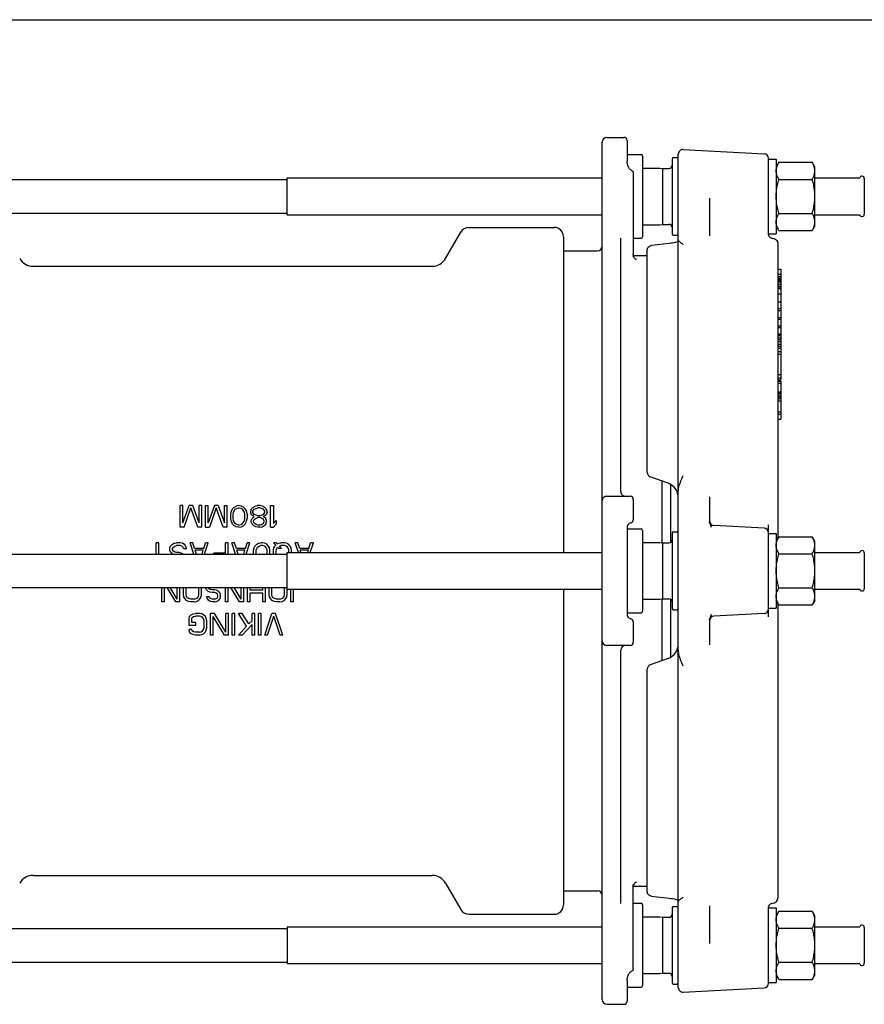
# Model space of a CAD drawing. Header units: inches. Extents: x 0 to 22, y 0 to 17.
# Tile 7 of 8: x 4.6 to 11, y 9.5 to 17. Entities that reach past the tile are written whole.
import ezdxf

# ---------------------------------------------------------------- set-up
doc = ezdxf.new("R2010")
doc.units = ezdxf.units.IN
doc.header["$LTSCALE"] = 1.21
doc.header["$MEASUREMENT"] = 0
doc.layers.get('0').update_dxf_attribs({"linetype": 'CONTINUOUS'})

msp = doc.modelspace()

# ---------------------------------------------------------------- linework, layer by layer
at = {"color": 7, "linetype": 'CONTINUOUS'}
for p, q in [((0, 17), (22, 17)), ((9.0243, 16.1057), (9.1542, 16.1057)), ((8.9889, 9.5506), (8.9889, 16.0702)), ((9.1778, 16.082), (9.1778, 15.9241)), ((9.1897, 15.9758), (9.2841, 15.9758)), ((9.296, 15.9639), (9.296, 15.3498)), ((9.5322, 15.9521), (9.5558, 15.9521)), ((9.5676, 9.6428), (9.5676, 15.978)), ((9.6049, 16.0134), (10.2191, 15.9812)), ((10.2527, 15.371), (10.2527, 15.9458)), ((9.1778, 15.9241), (9.1778, 15.9241)), ((9.189, 15.8796), (9.189, 15.8796)), ((9.296, 15.8724), (9.4251, 15.8724)), ((9.4251, 15.8724), (9.4266, 15.8723)), ((9.4266, 15.8723), (9.4495, 15.8695)), ((9.4495, 15.4443), (9.4495, 15.8695)), ((9.4495, 15.8695), (9.4967, 15.8695)), ((9.5204, 15.9403), (9.5204, 15.3734)), ((10.2527, 15.9403), (10.3117, 15.9403)), ((10.3117, 15.9403), (10.3117, 15.3734)), ((10.3318, 15.916), (10.3117, 15.8813)), ((10.3318, 15.916), (10.5858, 15.916)), ((10.6058, 15.8813), (10.5858, 15.916)), ((10.6058, 15.4325), (10.6058, 15.8813)), ((6.5937, 15.5171), (6.5937, 15.7966)), ((6.5937, 15.7966), (8.9889, 15.7966)), ((9.2093, 15.8565), (9.2094, 15.8565)), ((9.2251, 15.8342), (9.2251, 15.1941)), ((10.6058, 15.7966), (10.9471, 15.7966)), ((3.3693, 15.7844), (6.5937, 15.7844)), ((10.3318, 15.7864), (10.5858, 15.7864)), ((10.9815, 15.7927), (10.9815, 15.521)), ((9.8038, 15.6424), (9.8038, 15.357)), ((3.3693, 15.5293), (6.5937, 15.5293)), ((6.5937, 15.5171), (8.9889, 15.5171)), ((10.3318, 15.5273), (10.5858, 15.5273)), ((10.6058, 15.5171), (10.9471, 15.5171)), ((7.9748, 15.4206), (8.624, 15.4206)), ((9.296, 15.4413), (9.4251, 15.4413)), ((9.4251, 15.4413), (9.4266, 15.4414)), ((9.4266, 15.4414), (9.4495, 15.4443)), ((9.4495, 15.4443), (9.4967, 15.4443)), ((10.3318, 15.3977), (10.3117, 15.4324)), ((10.6058, 15.4324), (10.5858, 15.3977)), ((7.7976, 15.1844), (7.9135, 15.3852)), ((8.6948, 15.3498), (8.6948, 12.9502)), ((9.5322, 15.3616), (9.5558, 15.3616)), ((10.2527, 15.3734), (10.3117, 15.3734)), ((10.2533, 15.365), (10.2527, 15.3717)), ((10.3318, 15.3977), (10.5858, 15.3977)), ((9.1306, 13.4128), (9.1306, 15.34)), ((9.2251, 15.338), (9.2841, 15.338)), ((9.4069, 15.2894), (9.3629, 15.2845)), ((9.4544, 15.2945), (9.4069, 15.2894)), ((9.4984, 15.2991), (9.4544, 15.2945)), ((9.5097, 15.3004), (9.4984, 15.2991)), ((9.5536, 15.3093), (9.5449, 15.3069)), ((9.5608, 15.3116), (9.5536, 15.3093)), ((9.5665, 15.3138), (9.5608, 15.3116)), ((9.5676, 15.3143), (9.5665, 15.3138)), ((10.2937, 15.3349), (10.2825, 15.3367)), ((10.3235, 15.2999), (10.3235, 13.0553)), ((8.6948, 15.2435), (8.9534, 15.2435)), ((9.2253, 15.2108), (9.2251, 15.2147)), ((9.2265, 15.2038), (9.2253, 15.2108)), ((9.2257, 15.208), (9.3314, 15.208)), ((9.2286, 15.1974), (9.2265, 15.2038)), ((9.3314, 13.559), (9.3314, 15.2493)), ((4.6629, 15.1254), (7.6953, 15.1254)), ((10.3235, 15.1026), (10.3471, 15.1026)), ((10.3235, 15.0649), (10.3471, 15.0649)), ((10.3235, 15.048), (10.3471, 15.048)), ((10.3471, 15.1026), (10.3471, 14.262)), ((10.3235, 15.0354), (10.3471, 15.0354)), ((10.3235, 15.0326), (10.3471, 15.0326)), ((10.3235, 15.0264), (10.3471, 15.0264)), ((10.3235, 15.0182), (10.3471, 15.0182)), ((10.3235, 15.0068), (10.3471, 15.0068)), ((10.3235, 14.9887), (10.3471, 14.9887)), ((10.3235, 14.9743), (10.3471, 14.9743)), ((10.3235, 14.9683), (10.3471, 14.9683)), ((10.3235, 14.9567), (10.3471, 14.9567)), ((10.3235, 14.9153), (10.3471, 14.9153)), ((10.3235, 14.855), (10.3471, 14.855)), ((10.3235, 14.8046), (10.3471, 14.8046)), ((10.3235, 14.7896), (10.3471, 14.7896)), ((10.3235, 14.7364), (10.3471, 14.7364)), ((10.3235, 14.7239), (10.3471, 14.7239)), ((10.3235, 14.6738), (10.3471, 14.6738)), ((10.3235, 14.6613), (10.3471, 14.6613)), ((10.3235, 14.6125), (10.3471, 14.6125)), ((10.3235, 14.6087), (10.3471, 14.6087)), ((10.3235, 14.6), (10.3471, 14.6)), ((10.3235, 14.5817), (10.3471, 14.5817)), ((10.3235, 14.5677), (10.3471, 14.5677)), ((10.3235, 14.5533), (10.3471, 14.5533)), ((10.3235, 14.5336), (10.3471, 14.5336)), ((10.3235, 14.5185), (10.3471, 14.5185)), ((10.3235, 14.5031), (10.3471, 14.5031)), ((10.3235, 14.4783), (10.3471, 14.4783)), ((10.3235, 14.4585), (10.3471, 14.4585)), ((10.3235, 14.3036), (10.3471, 14.3036)), ((10.3235, 14.2771), (10.3471, 14.2771)), ((10.3235, 14.262), (10.3471, 14.262)), ((10.3235, 14.2526), (10.3471, 14.2526)), ((10.3235, 14.2359), (10.3471, 14.2359)), ((10.3471, 14.2526), (10.3471, 13.9621)), ((10.3235, 14.1719), (10.3471, 14.1719)), ((10.3235, 14.1609), (10.3471, 14.1609)), ((10.3235, 14.1491), (10.3471, 14.1491)), ((10.3235, 14.1366), (10.3471, 14.1366)), ((10.3235, 14.1234), (10.3471, 14.1234)), ((10.3235, 14.1195), (10.3471, 14.1195)), ((10.3235, 14.1019), (10.3471, 14.1019)), ((10.3235, 14.02), (10.3471, 14.02)), ((10.3235, 14.0024), (10.3471, 14.0024)), ((10.3235, 13.9621), (10.3471, 13.9621)), ((9.4899, 13.4765), (9.3547, 13.5257)), ((9.4437, 13.0237), (9.4437, 13.4933)), ((9.5072, 13.4684), (9.5072, 13.0258)), ((9.5086, 13.4675), (9.5086, 13.0266)), ((9.0243, 13.3773), (9.2015, 13.3773)), ((9.2251, 13.3537), (9.2251, 13.199)), ((9.8038, 13.3721), (9.8038, 13.1902)), ((5.7795, 13.1411), (5.7795, 13.3065)), ((5.8001, 13.3065), (5.7795, 13.3065)), ((5.8001, 13.1763), (5.8484, 13.3065)), ((5.8001, 13.1763), (5.8001, 13.3065)), ((5.8105, 13.1411), (5.8622, 13.2889)), ((5.8759, 13.3065), (5.8484, 13.3065)), ((5.9138, 13.1411), (5.8622, 13.2889)), ((5.9242, 13.1763), (5.8759, 13.3065)), ((5.9242, 13.1763), (5.9242, 13.3065)), ((5.9448, 13.3065), (5.9242, 13.3065)), ((5.9448, 13.1411), (5.9448, 13.3065)), ((5.9724, 13.1411), (5.9724, 13.3065)), ((5.9724, 13.3065), (5.9931, 13.3065)), ((5.9931, 13.1763), (5.9931, 13.3065)), ((6.0413, 13.3065), (5.9931, 13.1763)), ((6.0551, 13.2889), (6.0034, 13.1411)), ((6.0688, 13.3065), (6.0413, 13.3065)), ((6.1067, 13.1411), (6.0551, 13.2889)), ((6.0688, 13.3065), (6.1171, 13.1763)), ((6.1171, 13.1763), (6.1171, 13.3065)), ((6.1171, 13.3065), (6.1377, 13.3065)), ((6.1377, 13.1411), (6.1377, 13.3065)), ((6.1653, 13.2396), (6.1687, 13.2572)), ((6.1687, 13.2572), (6.1722, 13.2678)), ((6.1722, 13.2678), (6.1791, 13.2818)), ((6.1791, 13.2818), (6.1894, 13.2924)), ((6.1825, 13.2361), (6.186, 13.2572)), ((6.186, 13.2572), (6.1998, 13.2783)), ((6.1894, 13.2924), (6.2066, 13.3029)), ((6.1998, 13.2783), (6.2101, 13.2854)), ((6.2273, 13.3065), (6.2066, 13.3029)), ((6.2101, 13.2854), (6.2273, 13.2889)), ((6.248, 13.3029), (6.2273, 13.3065)), ((6.2445, 13.2854), (6.2273, 13.2889)), ((6.2549, 13.2783), (6.2445, 13.2854)), ((6.2652, 13.2924), (6.248, 13.3029)), ((6.2686, 13.2572), (6.2549, 13.2783)), ((6.2755, 13.2818), (6.2652, 13.2924)), ((6.2721, 13.2361), (6.2686, 13.2572)), ((6.2824, 13.2678), (6.2755, 13.2818)), ((6.2824, 13.2678), (6.2859, 13.2572)), ((6.2859, 13.2572), (6.2893, 13.2396)), ((6.3169, 13.2642), (6.3238, 13.2818)), ((6.3169, 13.2537), (6.3169, 13.2642)), ((6.3238, 13.2361), (6.3169, 13.2537)), ((6.3238, 13.2818), (6.3341, 13.2924)), ((6.3341, 13.2924), (6.3513, 13.3029)), ((6.3341, 13.2642), (6.3444, 13.2783)), ((6.3341, 13.2537), (6.3341, 13.2642)), ((6.3444, 13.2396), (6.3341, 13.2537)), ((6.3444, 13.2783), (6.3582, 13.2854)), ((6.3513, 13.3029), (6.3686, 13.3065)), ((6.3582, 13.2854), (6.372, 13.2889)), ((6.3892, 13.3065), (6.3686, 13.3065)), ((6.3858, 13.2889), (6.372, 13.2889)), ((6.3996, 13.2854), (6.3858, 13.2889)), ((6.4064, 13.3029), (6.3892, 13.3065)), ((6.4133, 13.2783), (6.3996, 13.2854)), ((6.4237, 13.2924), (6.4064, 13.3029)), ((6.4237, 13.2642), (6.4133, 13.2783)), ((6.4133, 13.2396), (6.4237, 13.2537)), ((6.434, 13.2818), (6.4237, 13.2924)), ((6.4237, 13.2537), (6.4237, 13.2642)), ((6.4409, 13.2642), (6.434, 13.2818)), ((6.4409, 13.2537), (6.434, 13.2361)), ((6.4409, 13.2537), (6.4409, 13.2642)), ((6.4685, 13.1411), (6.4685, 13.3065)), ((6.4685, 13.3065), (6.4891, 13.3065)), ((6.4891, 13.3065), (6.4891, 13.1693)), ((6.1653, 13.208), (6.1653, 13.2396)), ((6.1687, 13.1904), (6.1653, 13.208)), ((6.1722, 13.1798), (6.1687, 13.1904)), ((6.1791, 13.1657), (6.1722, 13.1798)), ((6.1825, 13.2115), (6.1825, 13.2361)), ((6.186, 13.1904), (6.1825, 13.2115)), ((6.1998, 13.1693), (6.186, 13.1904)), ((6.2549, 13.1693), (6.2686, 13.1904)), ((6.2686, 13.1904), (6.2721, 13.2115)), ((6.2721, 13.2115), (6.2721, 13.2361)), ((6.2755, 13.1657), (6.2824, 13.1798)), ((6.2824, 13.1798), (6.2859, 13.1904)), ((6.2859, 13.1904), (6.2893, 13.208)), ((6.2893, 13.2396), (6.2893, 13.208)), ((6.3203, 13.1939), (6.3272, 13.208)), ((6.3203, 13.1833), (6.3203, 13.1939)), ((6.3272, 13.1657), (6.3203, 13.1833)), ((6.3375, 13.2255), (6.3238, 13.2361)), ((6.3272, 13.208), (6.3375, 13.2185)), ((6.3444, 13.222), (6.3375, 13.2255)), ((6.3375, 13.2185), (6.3444, 13.222)), ((6.3375, 13.1904), (6.3444, 13.2009)), ((6.3375, 13.1833), (6.3375, 13.1904)), ((6.3444, 13.1728), (6.3375, 13.1833)), ((6.3582, 13.2326), (6.3444, 13.2396)), ((6.3444, 13.2009), (6.3582, 13.2115)), ((6.372, 13.2291), (6.3582, 13.2326)), ((6.3582, 13.2115), (6.372, 13.215)), ((6.3858, 13.2291), (6.372, 13.2291)), ((6.3858, 13.215), (6.372, 13.215)), ((6.3858, 13.2291), (6.3996, 13.2326)), ((6.3996, 13.2115), (6.3858, 13.215)), ((6.3996, 13.2326), (6.4133, 13.2396)), ((6.4133, 13.2009), (6.3996, 13.2115)), ((6.4202, 13.2255), (6.4133, 13.222)), ((6.4202, 13.2185), (6.4133, 13.222)), ((6.4202, 13.1904), (6.4133, 13.2009)), ((6.4133, 13.1728), (6.4202, 13.1833)), ((6.434, 13.2361), (6.4202, 13.2255)), ((6.4306, 13.208), (6.4202, 13.2185)), ((6.4202, 13.1833), (6.4202, 13.1904)), ((6.4374, 13.1939), (6.4306, 13.208)), ((6.4306, 13.1657), (6.4374, 13.1833)), ((6.4374, 13.1833), (6.4374, 13.1939)), ((6.4891, 13.1693), (6.5098, 13.1939)), ((6.5098, 13.1939), (6.5098, 13.1657)), ((5.8105, 13.1411), (5.7795, 13.1411)), ((5.9448, 13.1411), (5.9138, 13.1411)), ((5.9724, 13.1411), (6.0034, 13.1411)), ((6.1377, 13.1411), (6.1067, 13.1411)), ((6.1894, 13.1552), (6.1791, 13.1657)), ((6.2066, 13.1446), (6.1894, 13.1552)), ((6.2101, 13.1622), (6.1998, 13.1693)), ((6.2273, 13.1411), (6.2066, 13.1446)), ((6.2273, 13.1587), (6.2101, 13.1622)), ((6.2273, 13.1587), (6.2445, 13.1622)), ((6.2273, 13.1411), (6.248, 13.1446)), ((6.2445, 13.1622), (6.2549, 13.1693)), ((6.248, 13.1446), (6.2652, 13.1552)), ((6.2652, 13.1552), (6.2755, 13.1657)), ((6.3375, 13.1552), (6.3272, 13.1657)), ((6.3548, 13.1446), (6.3375, 13.1552)), ((6.3582, 13.1622), (6.3444, 13.1728)), ((6.372, 13.1411), (6.3548, 13.1446)), ((6.372, 13.1587), (6.3582, 13.1622)), ((6.3858, 13.1587), (6.372, 13.1587)), ((6.3858, 13.1411), (6.372, 13.1411)), ((6.3858, 13.1587), (6.3996, 13.1622)), ((6.3858, 13.1411), (6.403, 13.1446)), ((6.3996, 13.1622), (6.4133, 13.1728)), ((6.403, 13.1446), (6.4202, 13.1552)), ((6.4202, 13.1552), (6.4306, 13.1657)), ((6.4685, 13.1411), (6.4891, 13.1411)), ((6.4891, 13.1411), (6.5098, 13.1657)), ((9.1778, 13.1411), (9.1778, 12.4797)), ((9.1897, 13.1293), (9.2841, 13.1293)), ((9.296, 13.1175), (9.296, 12.5033)), ((9.5322, 13.1057), (9.5558, 13.1057)), ((10.2191, 13.1348), (9.8374, 13.1548)), ((10.2527, 12.4608), (10.2527, 13.16)), ((9.296, 13.0259), (9.4251, 13.0259)), ((9.4251, 13.0259), (9.4266, 13.0259)), ((9.4266, 13.0259), (9.4495, 13.023)), ((9.5204, 13.0939), (9.5204, 12.5269)), ((10.2527, 13.0939), (10.3117, 13.0939)), ((10.3117, 13.0939), (10.3117, 12.5269)), ((10.3318, 13.0695), (10.3117, 13.0348)), ((10.3318, 13.0695), (10.5858, 13.0695)), ((10.6058, 13.0348), (10.5858, 13.0695)), ((10.6058, 12.586), (10.6058, 13.0348)), ((5.5979, 12.938), (5.5979, 13.023)), ((5.6186, 13.023), (5.5979, 13.023)), ((5.6186, 12.938), (5.6186, 13.023)), ((5.7012, 12.9843), (5.7081, 12.9984)), ((5.7012, 12.9667), (5.7012, 12.9843)), ((5.7081, 12.9526), (5.7012, 12.9667)), ((5.7081, 12.9984), (5.7219, 13.0124)), ((5.7219, 12.9386), (5.7081, 12.9526)), ((5.7219, 13.0124), (5.7357, 13.0195)), ((5.7219, 12.9808), (5.7288, 12.9913)), ((5.7219, 12.9702), (5.7219, 12.9808)), ((5.7288, 12.9597), (5.7219, 12.9702)), ((5.7288, 12.9913), (5.7391, 12.9984)), ((5.7391, 12.9526), (5.7288, 12.9597)), ((5.7357, 13.0195), (5.7529, 13.023)), ((5.7391, 12.9984), (5.7529, 13.0019)), ((5.7529, 12.9491), (5.7391, 12.9526)), ((5.7805, 13.023), (5.7529, 13.023)), ((5.7805, 13.0019), (5.7529, 13.0019)), ((5.7736, 12.9491), (5.7529, 12.9491)), ((5.7873, 12.9456), (5.7736, 12.9491)), ((5.7977, 13.0195), (5.7805, 13.023)), ((5.7942, 12.9984), (5.7805, 13.0019)), ((5.8046, 12.9878), (5.7942, 12.9984)), ((5.8149, 13.0089), (5.7977, 13.0195)), ((5.808, 12.9773), (5.8046, 12.9878)), ((5.8287, 12.9773), (5.808, 12.9773)), ((5.8252, 12.9913), (5.8149, 13.0089)), ((5.8287, 12.9773), (5.8252, 12.9913)), ((5.8846, 12.938), (5.8562, 13.023)), ((5.8769, 13.023), (5.8562, 13.023)), ((5.8907, 12.9808), (5.8769, 13.023)), ((5.9596, 12.9808), (5.8907, 12.9808)), ((5.9035, 12.938), (5.8941, 12.9667)), ((5.9561, 12.9667), (5.8941, 12.9667)), ((5.9468, 12.938), (5.9561, 12.9667)), ((5.9596, 12.9808), (5.9734, 13.023)), ((5.9657, 12.938), (5.994, 13.023)), ((5.994, 13.023), (5.9734, 13.023)), ((6.1249, 12.9456), (6.1249, 13.023)), ((6.1456, 13.023), (6.1249, 13.023)), ((6.1456, 12.938), (6.1456, 13.023)), ((6.2015, 12.938), (6.1732, 13.023)), ((6.1938, 13.023), (6.1732, 13.023)), ((6.2076, 12.9808), (6.1938, 13.023)), ((6.2765, 12.9808), (6.2076, 12.9808)), ((6.2731, 12.9667), (6.2111, 12.9667)), ((6.2205, 12.938), (6.2111, 12.9667)), ((6.2637, 12.938), (6.2731, 12.9667)), ((6.2765, 12.9808), (6.2903, 13.023)), ((6.2826, 12.938), (6.311, 13.023)), ((6.311, 13.023), (6.2903, 13.023)), ((6.3385, 12.9667), (6.342, 12.9843)), ((6.3385, 12.938), (6.3385, 12.9667)), ((6.342, 12.9843), (6.3489, 12.9984)), ((6.3489, 12.9984), (6.3626, 13.0124)), ((6.3592, 12.9667), (6.3626, 12.9808)), ((6.3592, 12.938), (6.3592, 12.9667)), ((6.3626, 13.0124), (6.3764, 13.0195)), ((6.3626, 12.9808), (6.3695, 12.9913)), ((6.3695, 12.9913), (6.3799, 12.9984)), ((6.3764, 13.0195), (6.3936, 13.023)), ((6.3799, 12.9984), (6.3936, 13.0019)), ((6.4074, 13.023), (6.3936, 13.023)), ((6.4074, 13.0019), (6.3936, 13.0019)), ((6.4247, 13.0195), (6.4074, 13.023)), ((6.4212, 12.9984), (6.4074, 13.0019)), ((6.4315, 12.9913), (6.4212, 12.9984)), ((6.4384, 13.0124), (6.4247, 13.0195)), ((6.4384, 12.9808), (6.4315, 12.9913)), ((6.4522, 12.9984), (6.4384, 13.0124)), ((6.4419, 12.9667), (6.4384, 12.9808)), ((6.4419, 12.938), (6.4419, 12.9667)), ((6.4591, 12.9843), (6.4522, 12.9984)), ((6.4625, 12.9667), (6.4591, 12.9843)), ((6.4625, 12.938), (6.4625, 12.9667)), ((6.5108, 13.023), (6.4901, 13.023)), ((6.5073, 13.0054), (6.4901, 13.023)), ((6.4901, 12.9667), (6.4936, 12.9843)), ((6.4901, 12.938), (6.4901, 12.9667)), ((6.4936, 12.9843), (6.5004, 12.9984)), ((6.5004, 12.9984), (6.5073, 13.0054)), ((6.5177, 13.016), (6.5108, 13.023)), ((6.5108, 12.9667), (6.5142, 12.9808)), ((6.5108, 12.938), (6.5108, 12.9667)), ((6.5142, 12.9808), (6.5211, 12.9913)), ((6.5177, 13.016), (6.528, 13.0195)), ((6.5314, 12.9808), (6.5211, 12.9913)), ((6.528, 13.0195), (6.5452, 13.023)), ((6.5521, 12.9808), (6.5314, 12.9808)), ((6.5349, 12.9984), (6.5452, 13.0019)), ((6.5521, 12.9808), (6.5349, 12.9984)), ((6.5728, 13.023), (6.5452, 13.023)), ((6.5728, 13.0019), (6.5452, 13.0019)), ((6.59, 13.0195), (6.5728, 13.023)), ((6.5866, 12.9984), (6.5728, 13.0019)), ((6.5969, 12.9913), (6.5866, 12.9984)), ((6.6038, 13.0124), (6.59, 13.0195)), ((6.5937, 12.6706), (6.5937, 12.9502)), ((6.5937, 12.9502), (8.9889, 12.9502)), ((6.6038, 12.9808), (6.5969, 12.9913)), ((6.6176, 12.9984), (6.6038, 13.0124)), ((6.6072, 12.9667), (6.6038, 12.9808)), ((6.6072, 12.9502), (6.6072, 12.9667)), ((6.6245, 12.9843), (6.6176, 12.9984)), ((6.6279, 12.9667), (6.6245, 12.9843)), ((6.6279, 12.9502), (6.6279, 12.9667)), ((6.6761, 13.023), (6.6555, 13.023)), ((6.6797, 12.9502), (6.6555, 13.023)), ((6.6899, 12.9808), (6.6761, 13.023)), ((6.7588, 12.9808), (6.6899, 12.9808)), ((6.7554, 12.9667), (6.6934, 12.9667)), ((6.6988, 12.9502), (6.6934, 12.9667)), ((6.75, 12.9502), (6.7554, 12.9667)), ((6.7588, 12.9808), (6.7726, 13.023)), ((6.769, 12.9502), (6.7933, 13.023)), ((6.7933, 13.023), (6.7726, 13.023)), ((9.4495, 13.023), (9.4967, 13.023)), ((9.4495, 12.5978), (9.4495, 13.023)), ((10.6058, 12.9502), (10.9471, 12.9502)), ((3.3693, 12.938), (6.5937, 12.938)), ((5.7231, 12.938), (5.7219, 12.9386)), ((5.8011, 12.9386), (5.7873, 12.9456)), ((5.8017, 12.938), (5.8011, 12.9386)), ((6.0354, 12.938), (6.0354, 12.9456)), ((6.1249, 12.9456), (6.0354, 12.9456)), ((10.3318, 12.94), (10.5858, 12.94)), ((10.9815, 12.9462), (10.9815, 12.6746)), ((3.3693, 12.6828), (6.5937, 12.6828)), ((5.6402, 12.5742), (5.6402, 12.6828)), ((5.6609, 12.5742), (5.6609, 12.6828)), ((5.747, 12.5742), (5.6805, 12.6828)), ((5.7573, 12.5953), (5.7051, 12.6828)), ((5.7573, 12.5953), (5.7573, 12.6828)), ((5.778, 12.5742), (5.778, 12.6828)), ((5.8056, 12.6305), (5.8056, 12.6828)), ((5.8262, 12.6305), (5.8262, 12.6828)), ((5.9227, 12.6305), (5.9227, 12.6828)), ((5.9434, 12.6305), (5.9434, 12.6828)), ((5.9778, 12.6692), (5.9711, 12.6828)), ((5.9916, 12.6551), (5.9778, 12.6692)), ((6.0054, 12.6481), (5.9916, 12.6551)), ((5.9985, 12.6762), (5.9941, 12.6828)), ((6.0088, 12.6692), (5.9985, 12.6762)), ((6.0226, 12.6656), (6.0088, 12.6692)), ((6.0433, 12.6656), (6.0226, 12.6656)), ((6.057, 12.6621), (6.0433, 12.6656)), ((6.0708, 12.6551), (6.057, 12.6621)), ((6.0846, 12.641), (6.0708, 12.6551)), ((6.1259, 12.5742), (6.1259, 12.6828)), ((6.1466, 12.5742), (6.1466, 12.6828)), ((6.2327, 12.5742), (6.1662, 12.6828)), ((6.2431, 12.5953), (6.1908, 12.6828)), ((6.2431, 12.5953), (6.2431, 12.6828)), ((6.2637, 12.5742), (6.2637, 12.6828)), ((6.2913, 12.5742), (6.2913, 12.6828)), ((6.312, 12.6621), (6.312, 12.6828)), ((6.4084, 12.6621), (6.312, 12.6621)), ((6.4084, 12.6621), (6.4084, 12.6828)), ((6.4291, 12.5742), (6.4291, 12.6828)), ((6.4566, 12.6305), (6.4566, 12.6828)), ((6.4773, 12.6305), (6.4773, 12.6828)), ((6.5738, 12.6305), (6.5738, 12.6828)), ((6.5937, 12.6706), (8.9889, 12.6706)), ((6.5944, 12.6305), (6.5944, 12.6706)), ((6.622, 12.5742), (6.622, 12.6706)), ((6.6427, 12.5742), (6.6427, 12.6706)), ((8.6948, 12.6706), (8.6948, 10.271)), ((10.3318, 12.6808), (10.5858, 12.6808)), ((10.6058, 12.6706), (10.9471, 12.6706)), ((5.809, 12.6129), (5.8056, 12.6305)), ((5.8159, 12.5988), (5.809, 12.6129)), ((5.8297, 12.5847), (5.8159, 12.5988)), ((5.8297, 12.6164), (5.8262, 12.6305)), ((5.8366, 12.6058), (5.8297, 12.6164)), ((5.8435, 12.5777), (5.8297, 12.5847)), ((5.8469, 12.5988), (5.8366, 12.6058)), ((5.8607, 12.5742), (5.8435, 12.5777)), ((5.8607, 12.5953), (5.8469, 12.5988)), ((5.8882, 12.5953), (5.8607, 12.5953)), ((5.8882, 12.5953), (5.902, 12.5988)), ((5.8882, 12.5742), (5.9055, 12.5777)), ((5.902, 12.5988), (5.9123, 12.6058)), ((5.9055, 12.5777), (5.9192, 12.5847)), ((5.9123, 12.6058), (5.9192, 12.6164)), ((5.9192, 12.6164), (5.9227, 12.6305)), ((5.9192, 12.5847), (5.933, 12.5988)), ((5.933, 12.5988), (5.9399, 12.6129)), ((5.9399, 12.6129), (5.9434, 12.6305)), ((6.0019, 12.6129), (5.9812, 12.6129)), ((5.9847, 12.6023), (5.9812, 12.6129)), ((5.995, 12.5882), (5.9847, 12.6023)), ((6.0088, 12.5777), (5.995, 12.5882)), ((6.0054, 12.6058), (6.0019, 12.6129)), ((6.0226, 12.6445), (6.0054, 12.6481)), ((6.0123, 12.5988), (6.0054, 12.6058)), ((6.026, 12.5742), (6.0088, 12.5777)), ((6.0226, 12.5953), (6.0123, 12.5988)), ((6.0433, 12.6445), (6.0226, 12.6445)), ((6.0433, 12.5953), (6.0226, 12.5953)), ((6.0536, 12.641), (6.0433, 12.6445)), ((6.0433, 12.5953), (6.0536, 12.5988)), ((6.0433, 12.5742), (6.057, 12.5777)), ((6.0639, 12.634), (6.0536, 12.641)), ((6.0536, 12.5988), (6.0639, 12.6058)), ((6.057, 12.5777), (6.0708, 12.5847)), ((6.0674, 12.6234), (6.0639, 12.634)), ((6.0639, 12.6058), (6.0674, 12.6164)), ((6.0674, 12.6164), (6.0674, 12.6234)), ((6.0708, 12.5847), (6.0846, 12.5988)), ((6.088, 12.6269), (6.0846, 12.641)), ((6.0846, 12.5988), (6.088, 12.6129)), ((6.088, 12.6129), (6.088, 12.6269)), ((6.4084, 12.641), (6.312, 12.641)), ((6.312, 12.5742), (6.312, 12.641)), ((6.4084, 12.5742), (6.4084, 12.641)), ((6.4601, 12.6129), (6.4566, 12.6305)), ((6.467, 12.5988), (6.4601, 12.6129)), ((6.4808, 12.5847), (6.467, 12.5988)), ((6.4808, 12.6164), (6.4773, 12.6305)), ((6.4876, 12.6058), (6.4808, 12.6164)), ((6.4945, 12.5777), (6.4808, 12.5847)), ((6.498, 12.5988), (6.4876, 12.6058)), ((6.5118, 12.5742), (6.4945, 12.5777)), ((6.5118, 12.5953), (6.498, 12.5988)), ((6.5393, 12.5953), (6.5118, 12.5953)), ((6.5393, 12.5953), (6.5531, 12.5988)), ((6.5393, 12.5742), (6.5565, 12.5777)), ((6.5531, 12.5988), (6.5634, 12.6058)), ((6.5565, 12.5777), (6.5703, 12.5847)), ((6.5634, 12.6058), (6.5703, 12.6164)), ((6.5703, 12.6164), (6.5738, 12.6305)), ((6.5703, 12.5847), (6.5841, 12.5988)), ((6.5841, 12.5988), (6.591, 12.6129)), ((6.591, 12.6129), (6.5944, 12.6305)), ((9.296, 12.5948), (9.4251, 12.5948)), ((9.4251, 12.5948), (9.4266, 12.5949)), ((9.4266, 12.5949), (9.4495, 12.5978)), ((9.4437, 12.1275), (9.4437, 12.5971)), ((9.4495, 12.5978), (9.4967, 12.5978)), ((9.5072, 12.595), (9.5072, 12.1524)), ((9.5086, 12.5941), (9.5086, 12.1532)), ((10.3318, 12.5513), (10.3117, 12.586)), ((10.6058, 12.586), (10.5858, 12.5513)), ((5.6609, 12.5742), (5.6402, 12.5742)), ((5.778, 12.5742), (5.747, 12.5742)), ((5.8882, 12.5742), (5.8607, 12.5742)), ((6.0433, 12.5742), (6.026, 12.5742)), ((6.1466, 12.5742), (6.1259, 12.5742)), ((6.2637, 12.5742), (6.2327, 12.5742)), ((6.312, 12.5742), (6.2913, 12.5742)), ((6.4291, 12.5742), (6.4084, 12.5742)), ((6.5393, 12.5742), (6.5118, 12.5742)), ((6.6427, 12.5742), (6.622, 12.5742)), ((9.5322, 12.5151), (9.5558, 12.5151)), ((10.2527, 12.5269), (10.3117, 12.5269)), ((10.3235, 12.5655), (10.3235, 10.3208)), ((10.3318, 12.5513), (10.5858, 12.5513)), ((5.8481, 12.4484), (5.8515, 12.4625)), ((5.8481, 12.3956), (5.8481, 12.4484)), ((5.8515, 12.4625), (5.8653, 12.4766)), ((5.8653, 12.4766), (5.8791, 12.4836)), ((5.8688, 12.4449), (5.8722, 12.4554)), ((5.8688, 12.4167), (5.8688, 12.4449)), ((5.8722, 12.4554), (5.8825, 12.4625)), ((5.8791, 12.4836), (5.8963, 12.4871)), ((5.8825, 12.4625), (5.8963, 12.466)), ((5.9273, 12.4871), (5.8963, 12.4871)), ((5.9273, 12.466), (5.8963, 12.466)), ((5.9446, 12.4836), (5.9273, 12.4871)), ((5.9411, 12.4625), (5.9273, 12.466)), ((5.9514, 12.4554), (5.9411, 12.4625)), ((5.9583, 12.4766), (5.9446, 12.4836)), ((5.9583, 12.4449), (5.9514, 12.4554)), ((5.9721, 12.4625), (5.9583, 12.4766)), ((5.9618, 12.4308), (5.9583, 12.4449)), ((5.9618, 12.378), (5.9618, 12.4308)), ((5.979, 12.4484), (5.9721, 12.4625)), ((5.9824, 12.4308), (5.979, 12.4484)), ((5.9824, 12.378), (5.9824, 12.4308)), ((6.01, 12.3218), (6.01, 12.4871)), ((6.041, 12.4871), (6.01, 12.4871)), ((6.0307, 12.3218), (6.0307, 12.4625)), ((6.1168, 12.3218), (6.0307, 12.4625)), ((6.1271, 12.3429), (6.041, 12.4871)), ((6.1271, 12.3429), (6.1271, 12.4871)), ((6.1478, 12.4871), (6.1271, 12.4871)), ((6.1478, 12.3218), (6.1478, 12.4871)), ((6.1754, 12.3218), (6.1754, 12.4871)), ((6.196, 12.4871), (6.1754, 12.4871)), ((6.196, 12.3218), (6.196, 12.4871)), ((6.2511, 12.4871), (6.2236, 12.4871)), ((6.2856, 12.3886), (6.2236, 12.4871)), ((6.3028, 12.4062), (6.2511, 12.4871)), ((6.3028, 12.4062), (6.3269, 12.4308)), ((6.3476, 12.4871), (6.3269, 12.4871)), ((6.3269, 12.4308), (6.3269, 12.4871)), ((6.3476, 12.3218), (6.3476, 12.4871)), ((6.3958, 12.4871), (6.3752, 12.4871)), ((6.3752, 12.3218), (6.3752, 12.4871)), ((6.3958, 12.3218), (6.3958, 12.4871)), ((6.4234, 12.3218), (6.4785, 12.4871)), ((6.4441, 12.3218), (6.4923, 12.466)), ((6.5061, 12.4871), (6.4785, 12.4871)), ((6.5405, 12.3218), (6.4923, 12.466)), ((6.5612, 12.3218), (6.5061, 12.4871)), ((9.1897, 12.4915), (9.2841, 12.4915)), ((9.8038, 12.4306), (9.8038, 12.2487)), ((10.2191, 12.486), (9.8374, 12.466)), ((5.8998, 12.3956), (5.8481, 12.3956)), ((5.8688, 12.364), (5.8481, 12.364)), ((5.8515, 12.3464), (5.8481, 12.364)), ((5.8998, 12.4167), (5.8688, 12.4167)), ((5.8722, 12.3534), (5.8688, 12.364)), ((5.8825, 12.3464), (5.8722, 12.3534)), ((5.8998, 12.3956), (5.8998, 12.4167)), ((5.9411, 12.3464), (5.9514, 12.3534)), ((5.9514, 12.3534), (5.9583, 12.364)), ((5.9583, 12.364), (5.9618, 12.378)), ((5.9721, 12.3464), (5.979, 12.3605)), ((5.979, 12.3605), (5.9824, 12.378)), ((6.2236, 12.3218), (6.2856, 12.3886)), ((6.2511, 12.3218), (6.3269, 12.4027)), ((6.3269, 12.3218), (6.3269, 12.4027)), ((9.2251, 12.4218), (9.2251, 12.2671)), ((5.8653, 12.3323), (5.8515, 12.3464)), ((5.8791, 12.3253), (5.8653, 12.3323)), ((5.8963, 12.3218), (5.8791, 12.3253)), ((5.8963, 12.3429), (5.8825, 12.3464)), ((5.9273, 12.3429), (5.8963, 12.3429)), ((5.9273, 12.3218), (5.8963, 12.3218)), ((5.9273, 12.3429), (5.9411, 12.3464)), ((5.9273, 12.3218), (5.9446, 12.3253)), ((5.9446, 12.3253), (5.9583, 12.3323)), ((5.9583, 12.3323), (5.9721, 12.3464)), ((6.0307, 12.3218), (6.01, 12.3218)), ((6.1478, 12.3218), (6.1168, 12.3218)), ((6.196, 12.3218), (6.1754, 12.3218)), ((6.2511, 12.3218), (6.2236, 12.3218)), ((6.3476, 12.3218), (6.3269, 12.3218)), ((6.3958, 12.3218), (6.3752, 12.3218)), ((6.4441, 12.3218), (6.4234, 12.3218)), ((6.5612, 12.3218), (6.5405, 12.3218)), ((9.2015, 12.2435), (9.0243, 12.2435)), ((9.1306, 10.2807), (9.1306, 12.208)), ((9.4899, 12.1443), (9.3547, 12.0951)), ((9.3314, 10.3715), (9.3314, 12.0618)), ((4.6629, 10.4954), (7.6953, 10.4954)), ((7.7976, 10.4364), (7.9135, 10.2356)), ((9.2251, 9.7866), (9.2251, 10.4266)), ((9.2257, 10.4128), (9.3314, 10.4128)), ((8.6948, 10.3773), (8.9534, 10.3773)), ((9.3629, 10.3363), (9.4069, 10.3314)), ((9.4069, 10.3314), (9.4544, 10.3263)), ((9.2251, 10.2828), (9.2841, 10.2828)), ((9.296, 10.271), (9.296, 9.6569)), ((9.4544, 10.3263), (9.4984, 10.3217)), ((9.5322, 10.2592), (9.5558, 10.2592)), ((9.5665, 10.307), (9.5676, 10.3065)), ((9.8038, 10.2638), (9.8038, 9.9784)), ((10.2825, 10.2841), (10.2937, 10.2859)), ((7.9748, 10.2002), (8.624, 10.2002)), ((9.296, 10.1795), (9.4251, 10.1795)), ((9.4251, 10.1795), (9.4266, 10.1794)), ((9.5204, 10.2474), (9.5204, 9.6805)), ((10.2527, 9.675), (10.2527, 10.2498)), ((10.2527, 10.2474), (10.3117, 10.2474)), ((10.3117, 10.2474), (10.3117, 9.6805)), ((10.3318, 10.2231), (10.3117, 10.1883)), ((10.3318, 10.2231), (10.5858, 10.2231)), ((10.6058, 10.1883), (10.5858, 10.2231)), ((10.6058, 9.7395), (10.6058, 10.1883)), ((9.4266, 10.1794), (9.4495, 10.1765)), ((9.4495, 10.1765), (9.4967, 10.1765)), ((9.4495, 9.7513), (9.4495, 10.1765)), ((3.3693, 10.0915), (6.5937, 10.0915)), ((6.5937, 10.1037), (8.9889, 10.1037)), ((6.5937, 10.1037), (6.5937, 9.8242)), ((10.3318, 10.0935), (10.5858, 10.0935)), ((10.6058, 10.1037), (10.9471, 10.1037)), ((10.9815, 10.0998), (10.9815, 9.8281)), ((3.3693, 9.8364), (6.5937, 9.8364)), ((6.5937, 9.8242), (8.9889, 9.8242)), ((10.3318, 9.8344), (10.5858, 9.8344)), ((10.6058, 9.8242), (10.9471, 9.8242)), ((9.189, 9.7412), (9.189, 9.7412)), ((9.2093, 9.7643), (9.2093, 9.7643)), ((9.296, 9.7484), (9.4251, 9.7484)), ((9.4251, 9.7484), (9.4266, 9.7485)), ((9.4266, 9.7485), (9.4495, 9.7513)), ((9.4495, 9.7513), (9.4967, 9.7513)), ((10.3318, 9.7048), (10.3117, 9.7395)), ((10.6058, 9.7395), (10.5858, 9.7048)), ((9.1778, 9.6967), (9.1778, 9.5387)), ((9.5322, 9.6687), (9.5558, 9.6687)), ((10.2527, 9.6805), (10.3117, 9.6805)), ((10.3318, 9.7048), (10.5858, 9.7048)), ((9.1897, 9.645), (9.2841, 9.645)), ((9.6049, 9.6074), (10.2191, 9.6396)), ((9.0243, 9.5151), (9.1542, 9.5151))]:
    msp.add_line(p, q, dxfattribs=at)
for points in [[(9.189, 15.8796), (9.1843, 15.8909), (9.1804, 15.9039), (9.1783, 15.9158), (9.1778, 15.9241)], [(9.2094, 15.8565), (9.2078, 15.8571), (9.2048, 15.8589), (9.2019, 15.8612), (9.1992, 15.8639), (9.1966, 15.8669), (9.1942, 15.8703), (9.1919, 15.8741), (9.1897, 15.8782), (9.189, 15.8796)], [(9.2093, 15.8565), (9.2137, 15.8544), (9.2176, 15.8515), (9.2207, 15.8479), (9.2231, 15.8437), (9.2246, 15.8391), (9.2251, 15.8342)], [(10.2825, 15.3367), (10.2794, 15.3374), (10.2731, 15.3396), (10.2673, 15.343), (10.2623, 15.3474), (10.2582, 15.3527), (10.2552, 15.3586), (10.2533, 15.365)], [(9.3314, 15.2493), (9.3321, 15.2564), (9.3342, 15.2631), (9.3375, 15.2692), (9.3419, 15.2745), (9.3473, 15.2788), (9.3533, 15.282), (9.36, 15.2841), (9.3629, 15.2845)], [(9.545, 15.3069), (9.5348, 15.3046), (9.523, 15.3024), (9.5097, 15.3004)], [(9.5348, 15.3046), (9.523, 15.3024), (9.5097, 15.3004)], [(10.2937, 15.3349), (10.3005, 15.3331), (10.3067, 15.3301), (10.3123, 15.3258), (10.317, 15.3205), (10.3205, 15.3142), (10.3228, 15.3072), (10.323, 15.3048)], [(10.3003, 15.3332), (10.3062, 15.3304), (10.3116, 15.3265), (10.3162, 15.3215), (10.3199, 15.3156), (10.3223, 15.309), (10.3235, 15.3021), (10.3235, 15.3)], [(9.2492, 15.1759), (9.2494, 15.1758), (9.2491, 15.1759), (9.2478, 15.1765), (9.2455, 15.1777), (9.2423, 15.1798), (9.2386, 15.1829), (9.2349, 15.1868), (9.2315, 15.1917), (9.2286, 15.1974)], [(9.2251, 10.4061), (9.2253, 10.4099), (9.2264, 10.4168), (9.2285, 10.4231)], [(9.2285, 10.4231), (9.2313, 10.4288), (9.2347, 10.4336), (9.2383, 10.4376), (9.2419, 10.4407), (9.2452, 10.4429), (9.2475, 10.4442), (9.2489, 10.4448), (9.2493, 10.4449)], [(9.3629, 10.3363), (9.3606, 10.3366), (9.3539, 10.3385), (9.3476, 10.3417), (9.3421, 10.3462), (9.3375, 10.3517), (9.3341, 10.3579), (9.3321, 10.3646), (9.3314, 10.3715)], [(9.4984, 10.3217), (9.5097, 10.3204), (9.523, 10.3184), (9.5348, 10.3162), (9.5449, 10.3139), (9.5536, 10.3115), (9.5608, 10.3092), (9.5665, 10.307)], [(10.2527, 10.2491), (10.2533, 10.2558), (10.2552, 10.2622), (10.2582, 10.2681), (10.2623, 10.2734), (10.2673, 10.2778), (10.2731, 10.2812), (10.2794, 10.2834), (10.2825, 10.2841)], [(10.2937, 10.2859), (10.3005, 10.2877), (10.3067, 10.2907), (10.3123, 10.295), (10.317, 10.3003), (10.3205, 10.3066), (10.3228, 10.3136), (10.3235, 10.3208)], [(9.1778, 9.6967), (9.1783, 9.7052), (9.1805, 9.7171), (9.1844, 9.7301), (9.189, 9.7412)], [(9.189, 9.7412), (9.1898, 9.7428), (9.192, 9.7469), (9.1943, 9.7506), (9.1968, 9.754), (9.1993, 9.7571), (9.2021, 9.7597), (9.205, 9.762), (9.208, 9.7637), (9.2094, 9.7643)], [(9.2251, 9.7866), (9.2246, 9.7816), (9.2231, 9.777), (9.2207, 9.7729), (9.2176, 9.7693), (9.2139, 9.7665), (9.2093, 9.7643)]]:
    msp.add_lwpolyline(points, dxfattribs=at)
for centre, radius, start, end in [((9.0243, 16.0702), 0.0354, 90, 180), ((9.1542, 16.0821), 0.0236, 0, 90), ((9.1897, 15.9639), 0.0118, 90, 180), ((9.2841, 15.9639), 0.0118, 0, 90), ((9.5322, 15.9403), 0.0118, 90, 180), ((9.5558, 15.9403), 0.0118, 0, 90), ((9.603, 15.978), 0.0354, 87, 180), ((10.2172, 15.9458), 0.0354, 0, 87), ((9.4967, 15.8931), 0.0236, 270, 359.99998), ((10.9638, 15.7927), 0.0177, 0, 166.66), ((10.9638, 15.521), 0.0177, 193.34, 360), ((7.9748, 15.3498), 0.0709, 90, 150), ((8.624, 15.3498), 0.0709, 0, 90), ((9.4967, 15.4206), 0.0236, 0.00002, 90), ((9.2841, 15.3498), 0.0118, 270, 360), ((9.5322, 15.3734), 0.0118, 180, 270), ((9.5558, 15.3734), 0.0118, 270, 353.26191), ((8.9534, 15.2789), 0.0354, 270, 360), ((4.6629, 15.2435), 0.1181, 210, 270), ((7.6953, 15.2435), 0.1181, 270, 330), ((9.3668, 13.559), 0.0354, 180, 250), ((9.4495, 13.3655), 0.1181, 359.99828, 70.00245), ((9.166, 13.4128), 0.0354, 180, 270.00069), ((9.0243, 13.3419), 0.0354, 89.99254, 180), ((9.2015, 13.3537), 0.0236, 0, 90), ((9.2133, 13.1411), 0.0354, 101.53696, 179.99759), ((9.2015, 13.199), 0.0236, 281.53696, 360), ((9.8393, 13.1902), 0.0354, 180.00082, 267), ((9.1897, 13.1175), 0.0118, 90, 180), ((9.2841, 13.1175), 0.0118, 0, 90), ((9.5322, 13.0939), 0.0118, 90, 180), ((9.5558, 13.0939), 0.0118, 0, 90), ((10.2172, 13.0994), 0.0354, 0, 87), ((9.4967, 13.0466), 0.0236, 270, 359.99998), ((10.9638, 12.9462), 0.0177, 0, 166.66), ((10.9638, 12.6746), 0.0177, 193.34, 360), ((9.4967, 12.5742), 0.0236, 0.00002, 90), ((9.1897, 12.5033), 0.0118, 180, 270), ((9.2841, 12.5033), 0.0118, 270, 360), ((9.5322, 12.5269), 0.0118, 180, 270), ((9.5558, 12.5269), 0.0118, 270, 360), ((10.2172, 12.5214), 0.0354, 273, 360), ((9.2133, 12.4797), 0.0354, 180, 258.46304), ((9.2015, 12.4218), 0.0236, 0, 78.46304), ((9.8393, 12.4306), 0.0354, 93, 179.9992), ((9.0243, 12.2789), 0.0354, 180, 270.00596), ((9.166, 12.208), 0.0354, 90, 180), ((9.2015, 12.2671), 0.0236, 270, 360), ((9.4495, 12.2553), 0.1181, 289.99767, 0.00178), ((9.3668, 12.0618), 0.0354, 110.00001, 180), ((4.6629, 10.3773), 0.1181, 90, 150), ((7.6953, 10.3773), 0.1181, 30, 90), ((8.9534, 10.3419), 0.0354, 0, 90), ((8.624, 10.271), 0.0709, 270, 360), ((9.2841, 10.271), 0.0118, 0, 90), ((9.5322, 10.2474), 0.0118, 90, 180), ((9.5558, 10.2474), 0.0118, 6.73809, 90), ((7.9748, 10.271), 0.0709, 210, 270), ((9.4967, 10.2002), 0.0236, 270, 359.99998), ((10.9638, 10.0998), 0.0177, 0, 166.66), ((10.9638, 9.8281), 0.0177, 193.34, 360), ((9.4967, 9.7277), 0.0236, 0.00002, 90), ((9.1897, 9.6569), 0.0118, 180, 270), ((9.2841, 9.6569), 0.0118, 270, 360), ((9.5322, 9.6805), 0.0118, 180, 270), ((9.5558, 9.6805), 0.0118, 270, 360), ((10.2172, 9.675), 0.0354, 273, 360), ((9.603, 9.6428), 0.0354, 180, 273), ((9.0243, 9.5506), 0.0354, 180, 270), ((9.1542, 9.5387), 0.0236, 270, 360)]:
    msp.add_arc(centre, radius, start, end, dxfattribs=at)
for points, start_tangent, end_tangent in [([(10.3117, 15.8512), (10.314, 15.8723), (10.3159, 15.8799)], (0, 0.02909), (0.008025, 0.027996)), ([(10.3159, 15.8799), (10.3207, 15.8936), (10.3318, 15.916)], (0.010879, 0.037954), (0.019718, 0.034152)), ([(10.6016, 15.8799), (10.5968, 15.8936), (10.5858, 15.916)], (-0.010879, 0.037954), (-0.019718, 0.034152)), ([(10.6058, 15.8512), (10.6035, 15.8723), (10.6016, 15.8799)], (0, 0.02909), (-0.008025, 0.027996)), ([(10.3318, 15.7864), (10.3207, 15.8088), (10.314, 15.8301), (10.3117, 15.8512)], (-0.034263, 0.059345), (0, 0.068525)), ([(10.5858, 15.7864), (10.5968, 15.8088), (10.6035, 15.8301), (10.6058, 15.8512)], (0.034263, 0.059345), (0, 0.068525)), ([(10.3117, 15.6569), (10.314, 15.6994), (10.3207, 15.742), (10.3318, 15.7864)], (0, 0.131499), (0.036471, 0.12634)), ([(10.6058, 15.6569), (10.6035, 15.6994), (10.5968, 15.7421), (10.5858, 15.7864)], (0, 0.131499), (-0.036471, 0.12634)), ([(10.3318, 15.5273), (10.3207, 15.5719), (10.314, 15.6145), (10.3117, 15.6569)], (-0.036471, 0.12634), (0, 0.131499)), ([(10.5858, 15.5273), (10.5968, 15.5719), (10.6035, 15.6145), (10.6058, 15.6569)], (0.036471, 0.12634), (0, 0.131499)), ([(10.3117, 15.4625), (10.314, 15.4836), (10.3207, 15.5049), (10.3318, 15.5273)], (0, 0.068525), (0.034263, 0.059345)), ([(10.6058, 15.4625), (10.6035, 15.4836), (10.5968, 15.505), (10.5858, 15.5273)], (0, 0.068525), (-0.034263, 0.059345)), ([(10.3318, 15.3977), (10.3207, 15.4201), (10.314, 15.4414), (10.3117, 15.4625)], (-0.034263, 0.059345), (0, 0.068525)), ([(10.5858, 15.3977), (10.5968, 15.4201), (10.6035, 15.4414)], (0.023637, 0.04094), (0.009874, 0.046324)), ([(10.6035, 15.4414), (10.6038, 15.4425)], (0.000238, 0.001118), (0.000226, 0.001121)), ([(10.6038, 15.4425), (10.6041, 15.4442)], (0.000345, 0.00171), (0.000318, 0.001715)), ([(10.6041, 15.4442), (10.6049, 15.4494)], (0.000957, 0.005167), (0.000697, 0.005209)), ([(10.6049, 15.4494), (10.6051, 15.4511)], (0.000233, 0.001741), (0.000203, 0.001745)), ([(10.6051, 15.4511), (10.6053, 15.4529)], (0.000203, 0.001745), (0.000173, 0.001748)), ([(10.6053, 15.4529), (10.6056, 15.4564)], (0.000346, 0.003496), (0.000222, 0.003503)), ([(10.6056, 15.4564), (10.6058, 15.4625)], (0.000388, 0.006115), (0, 0.006118)), ([(9.6049, 15.2913), (9.5946, 15.2989), (9.5854, 15.3058), (9.5779, 15.312), (9.5723, 15.3175), (9.5688, 15.3225), (9.5676, 15.3269)], (-0.042105, 0.031349), (0, 0.052494)), ([(9.5676, 13.4087), (9.5688, 13.4263), (9.5722, 13.4453), (9.5778, 13.4658), (9.5853, 13.4876), (9.5946, 13.5108), (9.6049, 13.5353)], (0, 0.132821), (0.0518, 0.122303)), ([(9.8206, 13.1408), (9.8142, 13.1555), (9.8093, 13.1675), (9.8059, 13.1774), (9.8041, 13.1855)], (-0.019215, 0.043703), (-0.006234, 0.047332)), ([(10.3117, 13.0047), (10.314, 13.0259), (10.3159, 13.0335)], (0, 0.02909), (0.008025, 0.027996)), ([(10.3159, 13.0335), (10.3207, 13.0472), (10.3318, 13.0695)], (0.010879, 0.037954), (0.019718, 0.034152)), ([(10.6016, 13.0335), (10.5968, 13.0472), (10.5858, 13.0695)], (-0.010879, 0.037954), (-0.019718, 0.034152)), ([(10.6058, 13.0047), (10.6035, 13.0259), (10.6016, 13.0335)], (0, 0.02909), (-0.008025, 0.027996)), ([(10.3318, 12.94), (10.3207, 12.9623), (10.314, 12.9836), (10.3117, 13.0047)], (-0.034263, 0.059345), (0, 0.068525)), ([(10.5858, 12.94), (10.5968, 12.9623), (10.6035, 12.9836), (10.6058, 13.0047)], (0.034263, 0.059345), (0, 0.068525)), ([(10.3117, 12.8104), (10.314, 12.853), (10.3207, 12.8956), (10.3318, 12.94)], (0, 0.131499), (0.036471, 0.12634)), ([(10.6058, 12.8104), (10.6035, 12.853), (10.5968, 12.8956), (10.5858, 12.94)], (0, 0.131499), (-0.036471, 0.12634)), ([(10.3318, 12.6808), (10.3207, 12.7255), (10.314, 12.7681), (10.3117, 12.8104)], (-0.036471, 0.12634), (0, 0.131499)), ([(10.5858, 12.6808), (10.5968, 12.7254), (10.6035, 12.7681), (10.6058, 12.8104)], (0.036471, 0.12634), (0, 0.131499)), ([(10.3117, 12.6161), (10.314, 12.6372), (10.3207, 12.6585), (10.3318, 12.6808)], (0, 0.068525), (0.034263, 0.059345)), ([(10.6058, 12.6161), (10.6035, 12.6372), (10.5968, 12.6585), (10.5858, 12.6808)], (0, 0.068525), (-0.034263, 0.059345)), ([(10.3318, 12.5513), (10.3207, 12.5736), (10.314, 12.5949), (10.3117, 12.6161)], (-0.034263, 0.059345), (0, 0.068525)), ([(10.5858, 12.5513), (10.5968, 12.5736), (10.6035, 12.5949)], (0.023637, 0.04094), (0.009874, 0.046324)), ([(10.6035, 12.5949), (10.6038, 12.596)], (0.000238, 0.001118), (0.000226, 0.001121)), ([(10.6038, 12.596), (10.6041, 12.5978)], (0.000345, 0.00171), (0.000318, 0.001715)), ([(10.6041, 12.5978), (10.6049, 12.6029)], (0.000957, 0.005167), (0.000697, 0.005209)), ([(10.6049, 12.6029), (10.6051, 12.6047)], (0.000233, 0.001741), (0.000203, 0.001745)), ([(10.6051, 12.6047), (10.6053, 12.6064)], (0.000203, 0.001745), (0.000173, 0.001748)), ([(10.6053, 12.6064), (10.6056, 12.6099)], (0.000346, 0.003496), (0.000222, 0.003503)), ([(10.6056, 12.6099), (10.6058, 12.6161)], (0.000388, 0.006115), (0, 0.006118)), ([(9.8041, 12.4353), (9.8059, 12.4434), (9.8093, 12.4532), (9.8142, 12.4653), (9.8206, 12.4799)], (0.006234, 0.047332), (0.019215, 0.043703)), ([(9.6049, 12.0855), (9.5946, 12.1099), (9.5854, 12.133), (9.5779, 12.1548), (9.5723, 12.1752), (9.5688, 12.1943), (9.5676, 12.2121)], (-0.0518, 0.122303), (0, 0.13282)), ([(9.5676, 10.2939), (9.5688, 10.2982), (9.5722, 10.3032), (9.5778, 10.3087), (9.5853, 10.315), (9.5946, 10.3219), (9.6049, 10.3295)], (0, 0.052495), (0.042106, 0.03135)), ([(10.3117, 10.1583), (10.314, 10.1794), (10.3159, 10.187)], (0, 0.02909), (0.008025, 0.027996)), ([(10.3159, 10.187), (10.3207, 10.2007), (10.3318, 10.2231)], (0.010879, 0.037954), (0.019718, 0.034152)), ([(10.6016, 10.187), (10.5968, 10.2007), (10.5858, 10.2231)], (-0.010879, 0.037954), (-0.019718, 0.034152)), ([(10.6058, 10.1583), (10.6035, 10.1794), (10.6016, 10.187)], (0, 0.02909), (-0.008025, 0.027996)), ([(10.3318, 10.0935), (10.3207, 10.1158), (10.314, 10.1372), (10.3117, 10.1583)], (-0.034263, 0.059345), (0, 0.068525)), ([(10.5858, 10.0935), (10.5968, 10.1158), (10.6035, 10.1372), (10.6058, 10.1583)], (0.034263, 0.059345), (0, 0.068525)), ([(10.3117, 9.9639), (10.314, 10.0065), (10.3207, 10.0491), (10.3318, 10.0935)], (0, 0.131499), (0.036471, 0.12634)), ([(10.6058, 9.9639), (10.6035, 10.0065), (10.5968, 10.0491), (10.5858, 10.0935)], (0, 0.131499), (-0.036471, 0.12634)), ([(10.3318, 9.8344), (10.3207, 9.879), (10.314, 9.9216), (10.3117, 9.9639)], (-0.036471, 0.12634), (0, 0.131499)), ([(10.5858, 9.8344), (10.5968, 9.879), (10.6035, 9.9216), (10.6058, 9.9639)], (0.036471, 0.12634), (0, 0.131499)), ([(10.3117, 9.7696), (10.314, 9.7907), (10.3207, 9.812), (10.3318, 9.8344)], (0, 0.068525), (0.034263, 0.059345)), ([(10.6058, 9.7696), (10.6035, 9.7907), (10.5968, 9.812), (10.5858, 9.8344)], (0, 0.068525), (-0.034263, 0.059345)), ([(10.3318, 9.7048), (10.3207, 9.7272), (10.314, 9.7485), (10.3117, 9.7696)], (-0.034263, 0.059345), (0, 0.068525)), ([(10.5858, 9.7048), (10.5968, 9.7272), (10.6035, 9.7485)], (0.023637, 0.04094), (0.009874, 0.046324)), ([(10.6035, 9.7485), (10.6038, 9.7496)], (0.000238, 0.001118), (0.000226, 0.001121)), ([(10.6038, 9.7496), (10.6041, 9.7513)], (0.000345, 0.00171), (0.000318, 0.001715)), ([(10.6041, 9.7513), (10.6049, 9.7565)], (0.000957, 0.005167), (0.000697, 0.005209)), ([(10.6049, 9.7565), (10.6051, 9.7582)], (0.000233, 0.001741), (0.000203, 0.001745)), ([(10.6051, 9.7582), (10.6053, 9.76)], (0.000203, 0.001745), (0.000173, 0.001748)), ([(10.6053, 9.76), (10.6056, 9.7635)], (0.000346, 0.003496), (0.000222, 0.003503)), ([(10.6056, 9.7635), (10.6058, 9.7696)], (0.000388, 0.006115), (0, 0.006118))]:
    msp.add_spline(points, degree=3, dxfattribs=dict(at, start_tangent=start_tangent, end_tangent=end_tangent))

doc.saveas('drawing.dxf')
